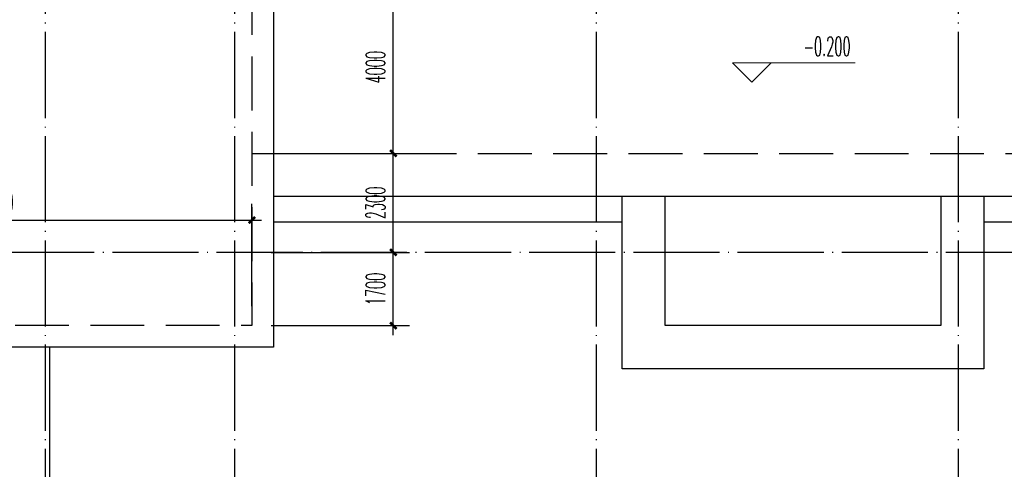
# Model space of a CAD drawing. Extents: x 1779708 to 7299578, y -1121471 to 88434.
# Tile 112 of 256: x 4343275 to 4366142, y -1001180 to -990738. Entities that reach past the tile are written whole.
import ezdxf

# ---------------------------------------------------------------- set-up
doc = ezdxf.new("R2010")
doc.units = 0
doc.header["$LTSCALE"] = 1000
doc.header["$MEASUREMENT"] = 0
doc.linetypes.add('DASH', pattern=[0.35, 0.25, -0.1])
doc.linetypes.add('DOTE', pattern=[2.42, 2, -0.2, 0.02, -0.2])
doc.layers.get('0').update_dxf_attribs({"linetype": 'CONTINUOUS'})
doc.layers.get('Defpoints').update_dxf_attribs({"linetype": 'CONTINUOUS'})
doc.layers.add('DIM_ELEV', color=3, linetype='CONTINUOUS', lineweight=13)
for name, color, linetype in [('DOTE', 1, 'DOTE'), ('PUB_DIM', 3, 'CONTINUOUS'), ('PUB_TEXT', 7, 'CONTINUOUS'), ('室外构件', 4, 'CONTINUOUS'), ('道路', 33, 'CONTINUOUS')]:
    doc.layers.add(name, color=color, linetype=linetype)
doc.styles.add('_TCH_DIM', font='SIMPLEX.shx', dxfattribs={"width": 0.7, "bigfont": 'GBCBIG.shx'})
doc.styles.add('_TCH_DIM_T3', font='SIMPLEX.shx', dxfattribs={"width": 0.494118, "bigfont": 'GBCBIG.shx'})
doc.dimstyles.new('_TCH_ARCH&&150', dxfattribs={"dimtxt": 446.25, "dimasz": 150, "dimexe": 375, "dimexo": 450, "dimgap": 189.375, "dimtad": 1, "dimdec": 0, "dimzin": 0, "dimdsep": 46, "dimtxsty": '_TCH_DIM_T3', "dimblk": 'ARCHTICK', "dimcen": 0.09, "dimdle": 225, "dimclrt": 7, "dimazin": 2, "dimtfac": 1, "dimtdec": 0, "dimtix": 1, "dimtmove": 2, "dimatfit": 3, "dimfxl": 250, "dimtolj": 1, "dimtzin": 0, "dimarcsym": 0})

# ---------------------------------------------------------------- blocks, each defined once
blk = doc.blocks.new('A$C159220C3')
at = {"layer": 'DOTE'}
for p, q in [((30000, 149200), (30000, 7200)), ((34400, 149200), (34400, 7200)), ((42800, 149200), (42800, 7200)), ((51200, 149200), (51200, 7200)), ((86800, 73900), (7200, 73900))]:
    blk.add_line(p, q, dxfattribs=at)
blk = doc.blocks.new('A$C13BE7D8E')
at = {"layer": '道路', "color": 3, "linetype": 'DASH', "ltscale": 5}
blk.add_line((29400, 16000), (81442, 16000), dxfattribs=at)
at = {"layer": '道路'}
blk.add_line((24700, 11500), (24700, 50), dxfattribs=at)
blk.add_lwpolyline([(16900, 11500), (16900, 24500), (29900, 24500), (29900, 11500)], close=True, dxfattribs=at)
at = {"layer": '道路', "color": 3, "linetype": 'DASH', "ltscale": 5, "flags": 128}
blk.add_lwpolyline([(17400, 12000), (17400, 24000), (29400, 24000), (29400, 12000)], close=True, dxfattribs=at)
at = {"layer": '道路', "flags": 128}
blk.add_lwpolyline([(71000, 15000), (29900, 15000)], dxfattribs=at)
at = {"layer": '道路'}
for points in [[(46400, 15000), (46400, 11000), (38000, 11000), (38000, 15000)], [(45400, 15000), (45400, 12000), (39000, 12000), (39000, 15000)], [(38000, 14400), (29900, 14400)], [(54600, 14400), (46400, 14400)]]:
    blk.add_lwpolyline(points, dxfattribs=at)
blk = doc.blocks.new('_ArchTick')
at = {"color": 0, "linetype": 'ByBlock', "const_width": 0.4}
blk.add_lwpolyline([(-0.5, -0.5), (0.5, 0.5)], dxfattribs=at)
blk = doc.blocks.new('*D6664')
at = {"layer": 'Defpoints', "color": 0, "transparency": 16777216}
for p in [(4348667, -996143), (4351951, -996143), (4348667, -997843)]:
    blk.add_point(p, dxfattribs=at)
at = {"layer": 'PUB_DIM', "color": 0, "lineweight": -2, "transparency": 16777216}
for p, q in [((4351951, -998068), (4351951, -995918)), ((4349117, -996143), (4352326, -996143)), ((4349117, -997843), (4352326, -997843))]:
    blk.add_line(p, q, dxfattribs=at)
at = {"layer": 'PUB_DIM', "color": 0, "lineweight": -2, "transparency": 16777216, "xscale": 150, "yscale": 150, "zscale": 150}
for p, rotation in [((4351951, -996143), 90), ((4351951, -997843), 270)]:
    blk.add_blockref('_ArchTick', p, dxfattribs=dict(at, rotation=rotation))
at = {"layer": 'PUB_DIM', "color": 7, "transparency": 16777216, "insert": (4351538, -996993), "char_height": 446.2, "attachment_point": 5, "rotation": 90, "style": '_TCH_DIM_T3'}
blk.add_mtext('\\A1;1700', dxfattribs=at)
blk = doc.blocks.new('*D6665')
at = {"layer": 'Defpoints', "color": 0, "transparency": 16777216}
for p in [(4348667, -993843), (4351951, -993843), (4348667, -996143)]:
    blk.add_point(p, dxfattribs=at)
at = {"layer": 'PUB_DIM', "color": 0, "lineweight": -2, "transparency": 16777216}
for p, q in [((4351951, -996368), (4351951, -993618)), ((4349117, -993843), (4352326, -993843)), ((4349117, -996143), (4352326, -996143))]:
    blk.add_line(p, q, dxfattribs=at)
at = {"layer": 'PUB_DIM', "color": 0, "lineweight": -2, "transparency": 16777216, "xscale": 150, "yscale": 150, "zscale": 150}
for p, rotation in [((4351951, -993843), 90), ((4351951, -996143), 270)]:
    blk.add_blockref('_ArchTick', p, dxfattribs=dict(at, rotation=rotation))
at = {"layer": 'PUB_DIM', "color": 7, "transparency": 16777216, "insert": (4351538, -994993), "char_height": 446.2, "attachment_point": 5, "rotation": 90, "style": '_TCH_DIM_T3'}
blk.add_mtext('\\A1;2300', dxfattribs=at)
blk = doc.blocks.new('*D6666')
at = {"layer": 'Defpoints', "color": 0, "transparency": 16777216}
for p in [(4348667, -989843), (4351951, -989843), (4348667, -993843)]:
    blk.add_point(p, dxfattribs=at)
at = {"layer": 'PUB_DIM', "color": 0, "lineweight": -2, "transparency": 16777216}
for p, q in [((4351951, -994068), (4351951, -989618)), ((4349117, -989843), (4352326, -989843)), ((4349117, -993843), (4352326, -993843))]:
    blk.add_line(p, q, dxfattribs=at)
at = {"layer": 'PUB_DIM', "color": 0, "lineweight": -2, "transparency": 16777216, "xscale": 150, "yscale": 150, "zscale": 150}
for p, rotation in [((4351951, -989843), 90), ((4351951, -993843), 270)]:
    blk.add_blockref('_ArchTick', p, dxfattribs=dict(at, rotation=rotation))
at = {"layer": 'PUB_DIM', "color": 7, "transparency": 16777216, "insert": (4351538, -991843), "char_height": 446.2, "attachment_point": 5, "rotation": 90, "style": '_TCH_DIM_T3'}
blk.add_mtext('\\A1;4000', dxfattribs=at)
blk = doc.blocks.new('*D6669')
at = {"layer": 'Defpoints', "color": 0, "transparency": 16777216}
for p in [(4348667, -995391), (4336667, -997843), (4348667, -997843)]:
    blk.add_point(p, dxfattribs=at)
at = {"layer": 'PUB_DIM', "color": 0, "lineweight": -2, "transparency": 16777216}
for p, q in [((4336667, -997393), (4336667, -995016)), ((4348667, -997393), (4348667, -995016)), ((4336442, -995391), (4348892, -995391))]:
    blk.add_line(p, q, dxfattribs=at)
at = {"layer": 'PUB_DIM', "color": 0, "lineweight": -2, "transparency": 16777216, "xscale": 150, "yscale": 150, "zscale": 150, "rotation": 180}
blk.add_blockref('_ArchTick', (4336667, -995391), dxfattribs=at)
at = {"layer": 'PUB_DIM', "color": 0, "lineweight": -2, "transparency": 16777216, "xscale": 150, "yscale": 150, "zscale": 150}
blk.add_blockref('_ArchTick', (4348667, -995391), dxfattribs=at)
at = {"layer": 'PUB_DIM', "color": 7, "transparency": 16777216, "insert": (4342667, -994978), "char_height": 446.2, "attachment_point": 5, "style": '_TCH_DIM_T3'}
blk.add_mtext('\\A1;12000', dxfattribs=at)

msp = doc.modelspace()

# ---------------------------------------------------------------- linework, layer by layer
at = {"layer": 'DIM_ELEV'}
for p, q in [((4360276.7, -992187.8), (4359826.7, -991737.8)), ((4359826.7, -991737.8), (4362676.7, -991737.8)), ((4360276.7, -992187.8), (4360726.7, -991737.8))]:
    msp.add_line(p, q, dxfattribs=at)

# ---------------------------------------------------------------- block references
msp.add_blockref('A$C13BE7D8E', (4319267.1, -1009843.3))
at = {"layer": '室外构件'}
msp.add_blockref('A$C159220C3', (4313867.1, -1070043.3), dxfattribs=at)

# ---------------------------------------------------------------- texts
at = {"layer": 'PUB_TEXT', "color": 7, "style": '_TCH_DIM', "width": 0.494118}
msp.add_text('-0.200', height=446.25, dxfattribs=at).set_placement((4361476.7, -991580.3))

# ---------------------------------------------------------------- dimensions: what is measured, and where the dimension line sits
at = {"layer": 'PUB_DIM'}
for p1, p2, distance, picture, middle in [((4348667.1, -993843.3), (4348667.1, -989843.3), -3283.7, '*D6666', (4351538.3, -991843.3)), ((4348667.1, -996143.3), (4348667.1, -993843.3), -3283.7, '*D6665', (4351538.3, -994993.3)), ((4336667.1, -997843.3), (4348667.1, -997843.3), 2452.7, '*D6669', (4342667.1, -994978.2)), ((4348667.1, -997843.3), (4348667.1, -996143.3), -3283.7, '*D6664', (4351538.3, -996993.3))]:
    dim = msp.add_aligned_dim(p1=p1, p2=p2, distance=distance, dimstyle='_TCH_ARCH&&150', dxfattribs=at)
    dim.commit()
    dim.dimension.update_dxf_attribs({"geometry": picture, "text_midpoint": middle})

doc.saveas('drawing.dxf')
